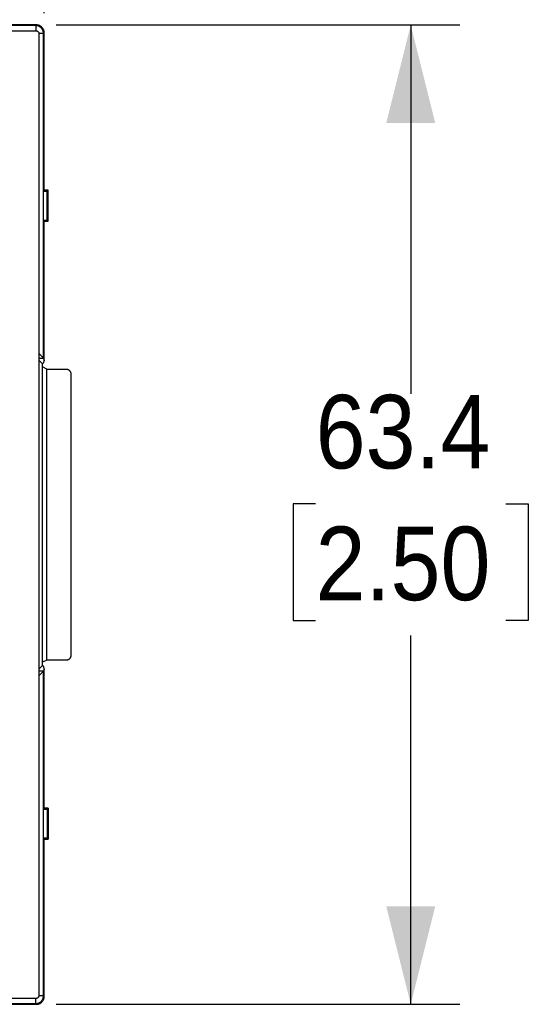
# Model space of a CAD drawing. Header units: millimetres. Extents: x 13 to 559, y 0 to 371.
# Tile 12 of 15: x 268 to 301, y 152 to 216. Entities that reach past the tile are written whole.
import ezdxf

# ---------------------------------------------------------------- set-up
doc = ezdxf.new("R2010")
doc.units = ezdxf.units.MM
doc.linetypes.add('SLD-Solid', pattern=[0])
doc.layers.add('DIMENSIONS', color=140, linetype='SLD-Solid', lineweight=25)
doc.styles.add('SLDTEXTSTYLE0', font='GOTHIC.TTF', dxfattribs={"width": 0.913})
doc.dimstyles.new('SLDDIMSTYLE0', dxfattribs={"dimtxt": 4.7625, "dimasz": 6.35, "dimexe": 0, "dimexo": 0.0625, "dimgap": 1.190625, "dimtad": 0, "dimtih": 1, "dimtoh": 1, "dimdec": 1, "dimrnd": 1e-09, "dimzin": 12, "dimdsep": 46, "dimtxsty": 'SLDTEXTSTYLE0', "dimsah": 1, "dimcen": 0.09, "dimadec": 0, "dimazin": 3, "dimtfac": 1, "dimtdec": 1, "dimtofl": 0, "dimtmove": 0, "dimatfit": 3, "dimfxl": 0, "dimfrac": 2, "dimtolj": 1, "dimtzin": 12, "dimarcsym": 0})

# ---------------------------------------------------------------- blocks, each defined once
blk = doc.blocks.new('_D_2')
at = {"layer": 'DIMENSIONS'}
for p, q in [((270.483, 215.699), (296.616, 215.699)), ((293.441, 215.699), (293.441, 191.826)), ((287.283, 184.701), (285.832, 184.701)), ((285.832, 184.701), (285.832, 177.14)), ((299.6, 184.701), (301.051, 184.701)), ((301.051, 184.701), (301.051, 177.14)), ((285.832, 177.14), (287.283, 177.14)), ((301.051, 177.14), (299.6, 177.14)), ((293.441, 152.299), (293.441, 176.173)), ((270.483, 152.299), (296.616, 152.299))]:
    blk.add_line(p, q, dxfattribs=at)
for points in [[(293.441, 215.699), (291.854, 209.349), (295.029, 209.349)], [(293.441, 152.299), (295.029, 158.649), (291.854, 158.649)]]:
    blk.add_solid(points, dxfattribs=at)
at = {"layer": 'DIMENSIONS', "char_height": 4.7625, "attachment_point": 1, "style": 'SLDTEXTSTYLE0'}
for s, insert in [('63.4', (287.283, 191.751)), ('2.50', (287.283, 183.223))]:
    blk.add_mtext(s, dxfattribs=dict(at, insert=insert))
blk = doc.blocks.new('_D_3')
at = {"layer": 'DIMENSIONS'}
for p, q in [((137.213, 216.469), (137.213, 248.753)), ((269.713, 216.469), (269.713, 248.753)), ((197.305, 246.279), (195.854, 246.279)), ((195.854, 246.279), (195.854, 238.719)), ((209.621, 246.279), (211.073, 246.279)), ((211.073, 246.279), (211.073, 238.719)), ((137.213, 245.578), (193.437, 245.578)), ((269.713, 245.578), (213.489, 245.578)), ((195.854, 238.719), (197.305, 238.719)), ((211.073, 238.719), (209.621, 238.719))]:
    blk.add_line(p, q, dxfattribs=at)
for points in [[(137.213, 245.578), (143.563, 243.99), (143.563, 247.165)], [(269.713, 245.578), (263.363, 247.165), (263.363, 243.99)]]:
    blk.add_solid(points, dxfattribs=at)
at = {"layer": 'DIMENSIONS', "char_height": 4.7625, "attachment_point": 1, "style": 'SLDTEXTSTYLE0'}
for s, insert in [('132.5', (195.546, 253.33)), ('5.22', (197.305, 244.802))]:
    blk.add_mtext(s, dxfattribs=dict(at, insert=insert))

msp = doc.modelspace()

# ---------------------------------------------------------------- linework, layer by layer
for p, q in [((269.168, 215.654), (137.759, 215.654)), ((269.213, 215.699), (253.177, 215.699)), ((269.213, 215.699), (269.168, 215.654)), ((269.168, 215.654), (269.168, 215.326)), ((137.818, 215.326), (269.171, 215.326)), ((269.668, 215.154), (269.369, 215.154)), ((269.371, 215.126), (269.371, 152.873)), ((269.713, 215.199), (269.668, 215.154)), ((269.668, 194.136), (269.668, 215.154)), ((269.713, 204.963), (269.713, 215.199)), ((269.668, 204.94), (269.713, 204.963)), ((269.668, 203.059), (269.668, 204.94)), ((269.668, 204.94), (269.904, 204.94)), ((269.963, 204.999), (269.713, 204.999)), ((269.904, 204.94), (269.963, 204.999)), ((269.904, 203.059), (269.904, 204.94)), ((269.963, 202.999), (269.963, 204.999)), ((269.713, 203.036), (269.668, 203.059)), ((269.668, 203.059), (269.904, 203.059)), ((269.713, 193.999), (269.713, 203.036)), ((269.713, 202.999), (269.963, 202.999)), ((269.963, 202.999), (269.904, 203.059)), ((269.371, 194.137), (269.667, 194.137)), ((269.599, 193.771), (269.371, 193.999)), ((269.607, 174.226), (269.607, 193.772)), ((269.713, 193.999), (269.64, 193.779)), ((269.668, 194.136), (269.713, 193.999)), ((269.883, 193.423), (269.607, 193.56)), ((269.883, 174.576), (269.883, 193.423)), ((269.883, 193.423), (271.137, 193.423)), ((271.437, 193.123), (271.437, 174.875)), ((269.371, 173.999), (269.599, 174.227)), ((269.883, 174.576), (269.607, 174.438)), ((269.64, 174.22), (269.713, 173.999)), ((271.137, 174.576), (269.883, 174.576)), ((269.667, 173.862), (269.371, 173.862)), ((269.713, 173.999), (269.668, 173.863)), ((269.668, 152.845), (269.668, 173.863)), ((269.713, 164.963), (269.713, 173.999)), ((269.668, 164.94), (269.713, 164.963)), ((269.668, 163.059), (269.668, 164.94)), ((269.668, 164.94), (269.904, 164.94)), ((269.963, 164.999), (269.713, 164.999)), ((269.904, 164.94), (269.963, 164.999)), ((269.904, 164.94), (269.904, 163.059)), ((269.963, 164.999), (269.963, 162.999)), ((269.713, 163.036), (269.668, 163.059)), ((269.904, 163.059), (269.668, 163.059)), ((269.713, 152.799), (269.713, 163.036)), ((269.713, 162.999), (269.963, 162.999)), ((269.963, 162.999), (269.904, 163.059)), ((137.759, 152.345), (269.168, 152.345)), ((269.171, 152.673), (137.818, 152.673)), ((269.168, 152.345), (269.168, 152.673)), ((269.213, 152.299), (269.168, 152.345)), ((269.668, 152.845), (269.369, 152.845)), ((269.713, 152.799), (269.668, 152.845)), ((253.177, 152.299), (269.213, 152.299))]:
    msp.add_line(p, q)
for points, knots in [([(269.668, 215.154), (269.668, 215.158), (269.668, 215.166), (269.667, 215.183), (269.665, 215.211), (269.656, 215.268), (269.634, 215.341), (269.589, 215.429), (269.517, 215.52), (269.379, 215.625), (269.248, 215.643), (269.168, 215.654)], [0, 0, 0, 0, 0.015693, 0.031386, 0.06277, 0.125519, 0.250865, 0.355168, 0.501523, 0.694928, 1, 1, 1, 1]), ([(269.713, 215.199), (269.712, 215.223), (269.71, 215.271), (269.695, 215.341), (269.67, 215.408), (269.635, 215.471), (269.592, 215.528), (269.542, 215.579), (269.485, 215.621), (269.422, 215.656), (269.355, 215.681), (269.285, 215.696), (269.237, 215.698), (269.213, 215.699)], [0, 0, 0, 0, 0.090916, 0.181828, 0.272736, 0.363643, 0.454548, 0.545452, 0.636357, 0.727264, 0.818172, 0.909084, 1, 1, 1, 1]), ([(269.171, 215.326), (269.185, 215.325), (269.211, 215.324), (269.248, 215.313), (269.283, 215.294), (269.303, 215.276), (269.313, 215.267)], [0, 0, 0, 0, 0.255106, 0.500021, 0.744925, 1, 1, 1, 1]), ([(269.313, 215.267), (269.322, 215.258), (269.339, 215.238), (269.358, 215.203), (269.369, 215.166), (269.371, 215.139), (269.371, 215.126)], [0, 0, 0, 0, 0.255075, 0.499979, 0.744894, 1, 1, 1, 1]), ([(269.371, 194.433), (269.393, 194.411), (269.435, 194.369), (269.492, 194.312), (269.54, 194.264), (269.586, 194.218), (269.626, 194.178), (269.657, 194.147), (269.664, 194.14), (269.667, 194.137)], [0, 0, 0, 0, 0.155637, 0.297834, 0.426943, 0.543432, 0.706703, 0.857674, 1, 1, 1, 1]), ([(271.137, 193.423), (271.155, 193.422), (271.19, 193.42), (271.24, 193.406), (271.288, 193.384), (271.331, 193.354), (271.368, 193.317), (271.398, 193.274), (271.42, 193.226), (271.434, 193.176), (271.436, 193.141), (271.437, 193.123)], [0, 0, 0, 0, 0.1111813, 0.22231, 0.3334011, 0.4444695, 0.5555305, 0.6665989, 0.77769, 0.8888187, 1, 1, 1, 1]), ([(271.437, 174.875), (271.436, 174.858), (271.434, 174.823), (271.42, 174.772), (271.398, 174.725), (271.368, 174.682), (271.331, 174.645), (271.288, 174.615), (271.24, 174.593), (271.19, 174.579), (271.155, 174.577), (271.137, 174.576)], [0, 0, 0, 0, 0.1111813, 0.22231, 0.3334011, 0.4444695, 0.5555305, 0.6665989, 0.77769, 0.8888187, 1, 1, 1, 1]), ([(269.667, 173.862), (269.666, 173.86), (269.663, 173.857), (269.651, 173.845), (269.633, 173.828), (269.609, 173.804), (269.566, 173.761), (269.489, 173.684), (269.413, 173.608), (269.371, 173.566)], [0, 0, 0, 0, 0.08475, 0.172027, 0.262717, 0.357609, 0.457393, 0.702555, 1, 1, 1, 1]), ([(269.168, 152.345), (269.191, 152.346), (269.234, 152.348), (269.296, 152.361), (269.351, 152.379), (269.398, 152.4), (269.438, 152.424), (269.471, 152.447), (269.499, 152.47), (269.542, 152.511), (269.589, 152.57), (269.634, 152.658), (269.656, 152.731), (269.665, 152.788), (269.667, 152.816), (269.668, 152.833), (269.668, 152.841), (269.668, 152.845)], [0, 0, 0, 0, 0.0872967, 0.1675209, 0.2406698, 0.306741, 0.3657324, 0.4176423, 0.4624692, 0.500212, 0.6460059, 0.7500031, 0.8749157, 0.9374473, 0.9687224, 0.9843612, 1, 1, 1, 1]), ([(269.313, 152.731), (269.303, 152.722), (269.283, 152.705), (269.248, 152.686), (269.211, 152.675), (269.185, 152.673), (269.171, 152.673)], [0, 0, 0, 0, 0.255075, 0.499979, 0.744894, 1, 1, 1, 1]), ([(269.213, 152.299), (269.237, 152.3), (269.285, 152.302), (269.355, 152.318), (269.422, 152.343), (269.485, 152.377), (269.542, 152.42), (269.592, 152.471), (269.635, 152.528), (269.67, 152.591), (269.695, 152.658), (269.71, 152.728), (269.712, 152.776), (269.713, 152.799)], [0, 0, 0, 0, 0.090916, 0.181828, 0.272736, 0.363643, 0.454548, 0.545452, 0.636357, 0.727264, 0.818172, 0.909084, 1, 1, 1, 1]), ([(269.371, 152.873), (269.371, 152.859), (269.369, 152.833), (269.358, 152.795), (269.339, 152.761), (269.322, 152.741), (269.313, 152.731)], [0, 0, 0, 0, 0.255106, 0.500021, 0.744925, 1, 1, 1, 1])]:
    msp.add_open_spline(points, degree=3, knots=knots)
for points in [[(269.64, 193.779), (269.639, 193.776), (269.625, 193.774), (269.599, 193.771)], [(269.667, 194.137), (269.667, 194.137), (269.668, 194.136), (269.668, 194.136)], [(269.599, 174.227), (269.625, 174.225), (269.639, 174.222), (269.64, 174.22)], [(269.668, 173.863), (269.668, 173.862), (269.667, 173.862), (269.667, 173.862)]]:
    msp.add_open_spline(points, degree=3)

# ---------------------------------------------------------------- dimensions: what is measured, and where the dimension line sits
at = {"layer": 'DIMENSIONS'}
dim = msp.add_linear_dim(base=(137.213, 245.578), p1=(269.713, 215.199), p2=(137.213, 215.199), dimstyle='SLDDIMSTYLE0', dxfattribs=at)
dim.commit()
dim.dimension.update_dxf_attribs({"geometry": '_D_3', "text_midpoint": (203.463, 245.578), "dimtype": 160})
dim = msp.add_linear_dim(base=(293.441, 215.699), p1=(269.213, 152.299), p2=(269.213, 215.699), angle=90, dimstyle='SLDDIMSTYLE0', dxfattribs=at)
dim.commit()
dim.dimension.update_dxf_attribs({"geometry": '_D_2', "text_midpoint": (293.441, 183.999), "dimtype": 160})

doc.saveas('drawing.dxf')
